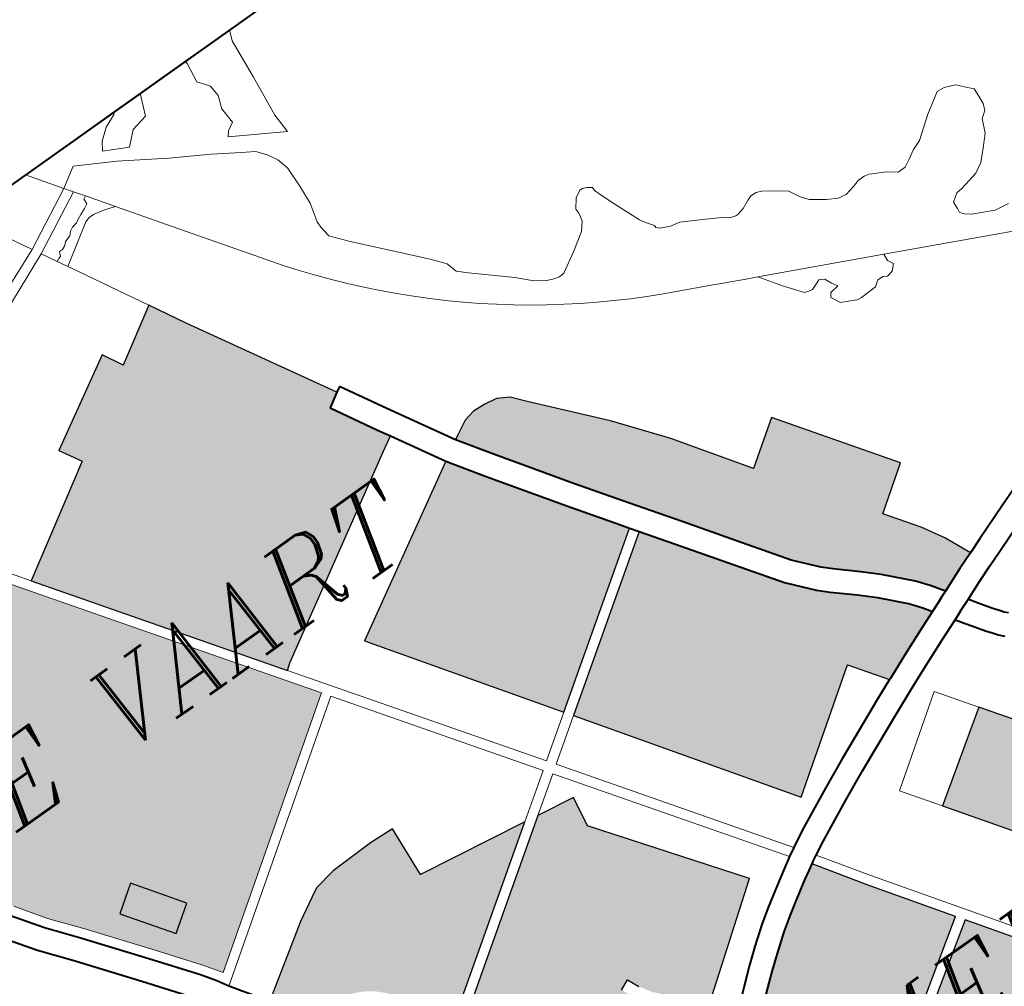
# Model space of a CAD drawing. Header units: metres. Extents: x 148316 to 148653, y 486436 to 486744.
# Tile 102 of 110: x 148544.3 to 148550.18, y 486728.67 to 486734.44. Entities that reach past the tile are written whole.
import ezdxf

# ---------------------------------------------------------------- set-up
doc = ezdxf.new("R2010")
doc.units = ezdxf.units.M
doc.header["$MEASUREMENT"] = 0
for name, color, linetype, lineweight in [('WVB-alg-onderhoek', 7, 'Continuous', 30), ('WVB-pen-brm-dik 018', 6, 'Continuous', 13), ('WVB-pen-dik 035', 1, 'Continuous', 40), ('WVB-raster-20%', 254, 'Continuous', 30), ('WVB-raster-60%', 253, 'Continuous', 30), ('WVB-tekst-dik 035', 1, 'Continuous', 40)]:
    doc.layers.add(name, color=color, linetype=linetype, lineweight=lineweight)
doc.styles.add('1 200   cursief   0.18', font='ITALICS.shx', dxfattribs={"height": 0.36})

# ---------------------------------------------------------------- blocks, each defined once
blk = doc.blocks.new('INZET')
at = {"layer": 'WVB-raster-20%'}
for points in [[(-0.07578, -0.021072), (-0.076806, -0.019615), (-0.076017, -0.019059), (-0.074991, -0.020516)], [(-0.053449, -0.033334), (-0.05493, -0.031233), (-0.052337, -0.029459), (-0.050836, -0.03158)]]:
    blk.add_hatch(color=256, dxfattribs=at).paths.add_polyline_path(points)
at = {"layer": 'WVB-raster-20%', "extrusion": (0, 0, -1)}
blk.add_hatch(color=256, dxfattribs=at).paths.add_polyline_path([(0.056681, -0.041698), (0.053069, -0.039082), (0.055255, -0.035973), (0.056354, -0.034395), (0.06008, -0.036898), (0.059504, -0.037708), (0.057663, -0.040309)])
at = {"layer": 'WVB-raster-60%', "ltscale": 0.5, "extrusion": (0, 0, -1)}
blk.add_hatch(color=256, dxfattribs=at).paths.add_polyline_path([(0.068513, -0.016595), (0.06833, -0.016453), (0.062382, -0.012925), (0.061949, -0.012669), (0.06217, -0.012286), (0.06293, -0.010942), (0.06249, -0.010681), (0.064964, -0.006385), (0.065563, -0.005305), (0.067223, -0.006321), (0.067558, -0.005708), (0.070268, -0.007284), (0.069881, -0.007948), (0.073196, -0.009976)])
at = {"layer": 'WVB-raster-60%'}
h = blk.add_hatch(color=256, dxfattribs=at)
h.paths.add_polyline_path([(-0.075314, -0.022836), (-0.075661, -0.022324), (-0.076645, -0.021031), (-0.077965, -0.019314), (-0.078642, -0.018479), (-0.079252, -0.017601), (-0.079973, -0.016549), (-0.080422, -0.016036), (-0.080987, -0.01547), (-0.081413, -0.015126), (-0.082113, -0.014644), (-0.082201, -0.014594), (-0.08212, -0.014437), (-0.08142, -0.013081), (-0.080796, -0.011872), (-0.080789, -0.011868), (-0.080504, -0.012317), (-0.076083, -0.009712), (-0.074322, -0.008905), (-0.068078, -0.017729)])
h.paths.add_polyline_path([(-0.07578, -0.021072), (-0.076806, -0.019615), (-0.076017, -0.019059), (-0.074991, -0.020516)], flags=16)
at = {"layer": 'WVB-raster-60%', "ltscale": 0.5}
for points in [[(-0.051139, -0.026059), (-0.051413, -0.025654), (-0.051695, -0.025295), (-0.05241, -0.024539), (-0.052869, -0.02411), (-0.053486, -0.023571), (-0.053756, -0.023317), (-0.054013, -0.023022), (-0.054353, -0.022628), (-0.055349, -0.021209), (-0.056337, -0.019808), (-0.057318, -0.018417), (-0.058299, -0.017028), (-0.059743, -0.014927), (-0.060434, -0.013895), (-0.060308, -0.013822), (-0.059861, -0.013581), (-0.059499, -0.013512), (-0.059104, -0.013529), (-0.058725, -0.013598), (-0.058364, -0.013804), (-0.05802, -0.0142), (-0.056334, -0.01611), (-0.055173, -0.017583), (-0.053676, -0.019747), (-0.052359, -0.018822), (-0.050008, -0.02216), (-0.051323, -0.023086), (-0.050621, -0.02408), (-0.050226, -0.024751), (-0.049869, -0.025558), (-0.050394, -0.02576)], [(-0.062512, -0.022397), (-0.066127, -0.017206), (-0.061039, -0.014247), (-0.060322, -0.01532), (-0.058873, -0.017428), (-0.05789, -0.01882), (-0.057727, -0.019052)], [(-0.058211, -0.028573), (-0.06234, -0.022643), (-0.057554, -0.019297), (-0.056909, -0.020211), (-0.055922, -0.021612), (-0.054906, -0.023059), (-0.054542, -0.023481), (-0.05426, -0.023804), (-0.053957, -0.02409), (-0.053338, -0.024629), (-0.052904, -0.025036), (-0.052226, -0.025752), (-0.051979, -0.026067), (-0.051804, -0.026326), (-0.052328, -0.026536), (-0.053334, -0.026946), (-0.053989, -0.027227), (-0.054027, -0.027244), (-0.054799, -0.026152)]]:
    blk.add_hatch(color=256, dxfattribs=at).paths.add_polyline_path(points)
at = {"layer": 'WVB-raster-60%'}
for points in [[(-0.070436, -0.027937), (-0.070489, -0.027862), (-0.070816, -0.027399), (-0.071125, -0.026981), (-0.071235, -0.026819), (-0.071484, -0.026452), (-0.071695, -0.026167), (-0.071833, -0.026019), (-0.071978, -0.025894), (-0.072155, -0.025767), (-0.07236, -0.02566), (-0.072468, -0.025611), (-0.072719, -0.025531), (-0.072857, -0.025493), (-0.073503, -0.025311), (-0.073651, -0.025275), (-0.073815, -0.02522), (-0.073934, -0.025157), (-0.073974, -0.025132), (-0.074054, -0.025069), (-0.074156, -0.024985), (-0.074239, -0.024906), (-0.074293, -0.024845), (-0.074541, -0.024502), (-0.074648, -0.024356), (-0.074668, -0.02433), (-0.072547, -0.022928), (-0.071836, -0.02253), (-0.071575, -0.022384), (-0.070875, -0.022267), (-0.069475, -0.022228), (-0.068697, -0.022267), (-0.068814, -0.023862), (-0.065366, -0.024392)], [(-0.067254, -0.034437), (-0.067362, -0.034284), (-0.067481, -0.034092), (-0.067582, -0.033908), (-0.067637, -0.033783), (-0.067667, -0.033693), (-0.067749, -0.033387), (-0.067842, -0.032998), (-0.067881, -0.032885), (-0.067974, -0.032685), (-0.068074, -0.032503), (-0.068197, -0.032333), (-0.068606, -0.031745), (-0.06879, -0.031461), (-0.068896, -0.031313), (-0.068923, -0.031273), (-0.069012, -0.031093), (-0.069069, -0.030966), (-0.069117, -0.030831), (-0.06915, -0.030701), (-0.06919, -0.030509), (-0.069211, -0.030337), (-0.069221, -0.030201), (-0.069232, -0.030005), (-0.069245, -0.02991), (-0.069286, -0.02975), (-0.069357, -0.029566), (-0.069417, -0.029422), (-0.069467, -0.029328), (-0.069577, -0.029154), (-0.06975, -0.028905), (-0.06982, -0.028805), (-0.070194, -0.02828), (-0.070263, -0.028182), (-0.064936, -0.024458), (-0.063759, -0.02464), (-0.063914, -0.025573), (-0.060881, -0.029656), (-0.064054, -0.032036), (-0.064534, -0.031495), (-0.06521, -0.030733), (-0.065444, -0.030375), (-0.065603, -0.030016), (-0.065923, -0.030158), (-0.065752, -0.030543), (-0.065489, -0.030946), (-0.064796, -0.031727), (-0.064335, -0.032247)]]:
    blk.add_hatch(color=256, dxfattribs=at).paths.add_polyline_path(points)
at = {"layer": 'WVB-raster-60%', "extrusion": (0, 0, -1)}
blk.add_hatch(color=256, dxfattribs=at).paths.add_polyline_path([(0.060253, -0.036654), (0.056525, -0.034149), (0.058125, -0.031851), (0.059105, -0.030384), (0.059296, -0.030496), (0.059557, -0.030649), (0.060092, -0.030981), (0.060541, -0.03127), (0.060963, -0.03156), (0.061498, -0.031963), (0.061939, -0.032308), (0.062479, -0.032765), (0.062998, -0.033229), (0.062203, -0.03414), (0.060985, -0.035624)])
at = {"layer": 'WVB-pen-brm-dik 018'}
for p, q in [((-0.066305, 0), (-0.066919, 0)), ((-0.063096, 0), (-0.066305, 0)), ((-0.063096, -0.000062), (-0.063096, 0)), ((-0.062097, 0), (-0.063096, 0)), ((-0.063096, 0), (-0.063096, -0.000062)), ((-0.062097, 0), (-0.062368, -0.00065)), ((-0.062368, -0.00065), (-0.062097, 0)), ((-0.060455, 0), (-0.062097, 0)), ((-0.060438, -0.00009), (-0.060455, 0)), ((-0.058829, 0), (-0.060455, 0)), ((-0.060455, 0), (-0.060438, -0.00009)), ((-0.058829, 0), (-0.058955, -0.000314)), ((-0.058955, -0.000314), (-0.058829, 0)), ((-0.050244, 0), (-0.058829, 0)), ((-0.066305, 0), (-0.065602, -0.000997)), ((-0.063851, -0.00051), (-0.063515, -0.00023)), ((-0.063515, -0.00023), (-0.063851, -0.00051)), ((-0.063515, -0.00023), (-0.063096, -0.000062)), ((-0.063096, -0.000062), (-0.063515, -0.00023)), ((-0.060522, -0.000706), (-0.060438, -0.00009)), ((-0.060438, -0.00009), (-0.060522, -0.000706)), ((-0.064019, -0.000762), (-0.063851, -0.00051)), ((-0.063851, -0.00051), (-0.064019, -0.000762)), ((-0.058955, -0.000314), (-0.059067, -0.001574)), ((-0.059067, -0.001574), (-0.058955, -0.000314)), ((-0.068057, -0.000805), (-0.067433, -0.001931)), ((-0.067433, -0.001931), (-0.068057, -0.000805)), ((-0.065602, -0.000997), (-0.064992, -0.000618)), ((-0.064992, -0.000618), (-0.065602, -0.000997)), ((-0.064992, -0.000618), (-0.063843, -0.001243)), ((-0.063843, -0.001243), (-0.064992, -0.000618)), ((-0.063292, -0.001126), (-0.064019, -0.000762)), ((-0.064019, -0.000762), (-0.063292, -0.001126)), ((-0.0629, -0.000762), (-0.063292, -0.001126)), ((-0.063292, -0.001126), (-0.0629, -0.000762)), ((-0.062368, -0.00065), (-0.0629, -0.000762)), ((-0.0629, -0.000762), (-0.062368, -0.00065)), ((-0.06027, -0.001042), (-0.060522, -0.000706)), ((-0.060522, -0.000706), (-0.06027, -0.001042)), ((-0.067433, -0.001931), (-0.065602, -0.000997)), ((-0.065602, -0.000997), (-0.067433, -0.001931)), ((-0.065428, -0.001245), (-0.065602, -0.000997)), ((-0.060242, -0.001406), (-0.06027, -0.001042)), ((-0.06027, -0.001042), (-0.060242, -0.001406)), ((-0.067287, -0.002195), (-0.065428, -0.001245)), ((-0.065428, -0.001245), (-0.067287, -0.002195)), ((-0.065211, -0.001552), (-0.065428, -0.001245)), ((-0.063843, -0.001243), (-0.062525, -0.002071)), ((-0.062525, -0.002071), (-0.063843, -0.001243)), ((-0.060382, -0.001798), (-0.060242, -0.001406)), ((-0.060242, -0.001406), (-0.060382, -0.001798)), ((-0.065311, -0.001774), (-0.065305, -0.001597)), ((-0.065305, -0.001597), (-0.065311, -0.001774)), ((-0.065305, -0.001597), (-0.065211, -0.001552)), ((-0.065211, -0.001552), (-0.065305, -0.001597)), ((-0.06466, -0.002335), (-0.065211, -0.001552)), ((-0.059067, -0.001574), (-0.059207, -0.002861)), ((-0.059207, -0.002861), (-0.059067, -0.001574)), ((-0.067433, -0.001931), (-0.073305, -0.004379)), ((-0.073305, -0.004379), (-0.067433, -0.001931)), ((-0.066061, -0.002085), (-0.06589, -0.002048)), ((-0.06589, -0.002048), (-0.066061, -0.002085)), ((-0.06589, -0.002048), (-0.065787, -0.001987)), ((-0.065787, -0.001987), (-0.06589, -0.002048)), ((-0.065787, -0.001987), (-0.06564, -0.001926)), ((-0.06564, -0.001926), (-0.065787, -0.001987)), ((-0.06564, -0.001926), (-0.065451, -0.001841)), ((-0.065451, -0.001841), (-0.06564, -0.001926)), ((-0.065451, -0.001841), (-0.065311, -0.001774)), ((-0.065311, -0.001774), (-0.065451, -0.001841)), ((-0.060354, -0.002301), (-0.060382, -0.001798)), ((-0.060382, -0.001798), (-0.060354, -0.002301)), ((-0.067287, -0.002195), (-0.071926, -0.004184)), ((-0.071926, -0.004184), (-0.067287, -0.002195)), ((-0.067031, -0.002658), (-0.067287, -0.002195)), ((-0.067287, -0.002195), (-0.067031, -0.002658)), ((-0.065652, -0.002189), (-0.066861, -0.002964)), ((-0.066861, -0.002964), (-0.065652, -0.002189)), ((-0.066568, -0.002396), (-0.066482, -0.002311)), ((-0.066482, -0.002311), (-0.066568, -0.002396)), ((-0.066482, -0.002311), (-0.066281, -0.00225)), ((-0.066281, -0.00225), (-0.066482, -0.002311)), ((-0.066281, -0.00225), (-0.066183, -0.002146)), ((-0.066183, -0.002146), (-0.066281, -0.00225)), ((-0.066183, -0.002146), (-0.066061, -0.002085)), ((-0.066061, -0.002085), (-0.066183, -0.002146)), ((-0.065488, -0.00214), (-0.065652, -0.002189)), ((-0.065652, -0.002189), (-0.065488, -0.00214)), ((-0.065335, -0.002146), (-0.065488, -0.00214)), ((-0.065488, -0.00214), (-0.065335, -0.002146)), ((-0.064981, -0.002219), (-0.065335, -0.002146)), ((-0.065335, -0.002146), (-0.064981, -0.002219)), ((-0.06466, -0.002335), (-0.064981, -0.002219)), ((-0.064981, -0.002219), (-0.06466, -0.002335)), ((-0.063506, -0.003974), (-0.06466, -0.002335)), ((-0.062525, -0.002071), (-0.061427, -0.002713)), ((-0.061427, -0.002713), (-0.062525, -0.002071)), ((-0.060606, -0.002441), (-0.060354, -0.002301)), ((-0.060354, -0.002301), (-0.060606, -0.002441)), ((-0.067031, -0.002658), (-0.06694, -0.002616)), ((-0.06694, -0.002616), (-0.067031, -0.002658)), ((-0.06694, -0.002616), (-0.066867, -0.002592)), ((-0.066867, -0.002592), (-0.06694, -0.002616)), ((-0.066867, -0.002592), (-0.066806, -0.002457)), ((-0.066806, -0.002457), (-0.066867, -0.002592)), ((-0.066806, -0.002457), (-0.066696, -0.002451)), ((-0.066696, -0.002451), (-0.066806, -0.002457)), ((-0.066696, -0.002451), (-0.066568, -0.002396)), ((-0.066568, -0.002396), (-0.066696, -0.002451)), ((-0.060718, -0.002581), (-0.060606, -0.002441)), ((-0.060606, -0.002441), (-0.060718, -0.002581)), ((-0.059179, -0.003477), (-0.060718, -0.002581)), ((-0.060718, -0.002581), (-0.059179, -0.003477)), ((-0.066861, -0.002964), (-0.067031, -0.002658)), ((-0.067031, -0.002658), (-0.066861, -0.002964)), ((-0.061427, -0.002713), (-0.060667, -0.003187)), ((-0.060667, -0.003187), (-0.061427, -0.002713)), ((-0.059207, -0.002861), (-0.059179, -0.003477)), ((-0.059179, -0.003477), (-0.059207, -0.002861)), ((-0.066801, -0.003072), (-0.066861, -0.002964)), ((-0.066861, -0.002964), (-0.066801, -0.003072)), ((-0.065563, -0.005305), (-0.066801, -0.003072)), ((-0.066801, -0.003072), (-0.065563, -0.005305)), ((-0.060667, -0.003187), (-0.060296, -0.003423)), ((-0.060296, -0.003423), (-0.060667, -0.003187)), ((-0.060296, -0.003423), (-0.060059, -0.003727)), ((-0.060059, -0.003727), (-0.060296, -0.003423)), ((-0.060059, -0.003727), (-0.059907, -0.003998)), ((-0.059907, -0.003998), (-0.060059, -0.003727)), ((-0.063405, -0.004116), (-0.063506, -0.003974)), ((-0.059907, -0.003998), (-0.059806, -0.004369)), ((-0.059806, -0.004369), (-0.059907, -0.003998)), ((-0.061896, -0.006258), (-0.063405, -0.004116)), ((-0.059806, -0.004369), (-0.059823, -0.005028)), ((-0.059823, -0.005028), (-0.059806, -0.004369)), ((-0.059823, -0.005028), (-0.059873, -0.00562)), ((-0.059873, -0.00562), (-0.059823, -0.005028)), ((-0.065563, -0.005305), (-0.067223, -0.006321)), ((-0.064964, -0.006385), (-0.065563, -0.005305)), ((-0.065563, -0.005305), (-0.064964, -0.006385)), ((-0.067558, -0.005708), (-0.070268, -0.007284)), ((-0.067223, -0.006321), (-0.067558, -0.005708)), ((-0.059873, -0.00562), (-0.060025, -0.006194)), ((-0.060025, -0.006194), (-0.059873, -0.00562)), ((-0.06249, -0.010681), (-0.064964, -0.006385)), ((-0.064964, -0.006385), (-0.06249, -0.010681)), ((-0.061604, -0.006664), (-0.061896, -0.006258)), ((-0.060025, -0.006194), (-0.060025, -0.00638)), ((-0.060025, -0.00638), (-0.060025, -0.006194)), ((-0.060025, -0.00638), (-0.060008, -0.006532)), ((-0.060008, -0.006532), (-0.060025, -0.00638)), ((-0.061303, -0.007063), (-0.061604, -0.006664)), ((-0.060008, -0.006532), (-0.059975, -0.006735)), ((-0.059975, -0.006735), (-0.060008, -0.006532)), ((-0.059975, -0.006735), (-0.059586, -0.007208)), ((-0.059586, -0.007208), (-0.059975, -0.006735)), ((-0.070268, -0.007284), (-0.069881, -0.007948)), ((-0.06103, -0.00741), (-0.061303, -0.007063)), ((-0.059586, -0.007208), (-0.05792, -0.009059)), ((-0.05792, -0.009059), (-0.059586, -0.007208)), ((-0.060677, -0.007843), (-0.06103, -0.00741)), ((-0.060351, -0.008222), (-0.060677, -0.007843)), ((-0.069881, -0.007948), (-0.073196, -0.009976)), ((-0.060018, -0.008595), (-0.060351, -0.008222)), ((-0.074221, -0.008529), (-0.073196, -0.009976)), ((-0.073196, -0.009976), (-0.074221, -0.008529)), ((-0.059677, -0.00896), (-0.060018, -0.008595)), ((-0.074322, -0.008905), (-0.068078, -0.017729)), ((-0.059328, -0.009319), (-0.059677, -0.00896)), ((-0.05792, -0.009059), (-0.057582, -0.009465)), ((-0.057582, -0.009465), (-0.05792, -0.009059)), ((-0.058972, -0.009669), (-0.059328, -0.009319)), ((-0.058608, -0.010013), (-0.058972, -0.009669)), ((-0.057582, -0.009465), (-0.057497, -0.009803)), ((-0.057497, -0.009803), (-0.057582, -0.009465)), ((-0.073196, -0.009976), (-0.068513, -0.016595)), ((-0.068513, -0.016595), (-0.073196, -0.009976)), ((-0.057497, -0.009803), (-0.057227, -0.010056)), ((-0.057227, -0.010056), (-0.057497, -0.009803)), ((-0.053308, -0.01009), (-0.053089, -0.009972)), ((-0.053089, -0.009972), (-0.053308, -0.01009)), ((-0.053089, -0.009972), (-0.052987, -0.009972)), ((-0.052987, -0.009972), (-0.053089, -0.009972)), ((-0.052987, -0.009972), (-0.052869, -0.010023)), ((-0.052869, -0.010023), (-0.052987, -0.009972)), ((-0.058193, -0.010387), (-0.058608, -0.010013)), ((-0.057227, -0.010056), (-0.05618, -0.010969)), ((-0.05618, -0.010969), (-0.057227, -0.010056)), ((-0.053511, -0.010361), (-0.053308, -0.01009)), ((-0.053308, -0.01009), (-0.053511, -0.010361)), ((-0.052869, -0.010023), (-0.052734, -0.010124)), ((-0.052734, -0.010124), (-0.052869, -0.010023)), ((-0.052734, -0.010124), (-0.052734, -0.010225)), ((-0.052734, -0.010225), (-0.052734, -0.010124)), ((-0.052734, -0.010225), (-0.052666, -0.010428)), ((-0.052666, -0.010428), (-0.052734, -0.010225)), ((-0.05786, -0.010676), (-0.058193, -0.010387)), ((-0.053528, -0.010631), (-0.053511, -0.010513)), ((-0.053511, -0.010513), (-0.053528, -0.010631)), ((-0.053511, -0.010513), (-0.053511, -0.010361)), ((-0.053511, -0.010361), (-0.053511, -0.010513)), ((-0.052666, -0.010428), (-0.05248, -0.010918)), ((-0.05248, -0.010918), (-0.052666, -0.010428)), ((-0.06293, -0.010942), (-0.06249, -0.010681)), ((-0.06249, -0.010681), (-0.062328, -0.010585)), ((-0.062328, -0.010585), (-0.061562, -0.011938)), ((-0.057475, -0.010995), (-0.05786, -0.010676)), ((-0.053764, -0.011003), (-0.053562, -0.010766)), ((-0.053562, -0.010766), (-0.053764, -0.011003)), ((-0.053562, -0.010766), (-0.053528, -0.010631)), ((-0.053528, -0.010631), (-0.053562, -0.010766)), ((-0.06217, -0.012286), (-0.06293, -0.010942)), ((-0.057084, -0.011306), (-0.057475, -0.010995)), ((-0.05618, -0.010969), (-0.055774, -0.011374)), ((-0.055774, -0.011374), (-0.05618, -0.010969)), ((-0.054305, -0.011357), (-0.053764, -0.011003)), ((-0.053764, -0.011003), (-0.054305, -0.011357)), ((-0.05248, -0.010918), (-0.052149, -0.011721)), ((-0.052149, -0.011721), (-0.05248, -0.010918)), ((-0.056686, -0.011609), (-0.057084, -0.011306)), ((-0.055774, -0.011374), (-0.055453, -0.011594)), ((-0.055453, -0.011594), (-0.055774, -0.011374)), ((-0.054913, -0.011712), (-0.054305, -0.011357)), ((-0.054305, -0.011357), (-0.054913, -0.011712)), ((-0.056282, -0.011904), (-0.056686, -0.011609)), ((-0.055453, -0.011594), (-0.055251, -0.011678)), ((-0.055251, -0.011678), (-0.055453, -0.011594)), ((-0.055251, -0.011678), (-0.055082, -0.011729)), ((-0.055082, -0.011729), (-0.055251, -0.011678)), ((-0.055082, -0.011729), (-0.054913, -0.011712)), ((-0.054913, -0.011712), (-0.055082, -0.011729)), ((-0.052149, -0.011721), (-0.052048, -0.01189)), ((-0.052048, -0.01189), (-0.052149, -0.011721)), ((-0.061562, -0.011938), (-0.060434, -0.013895)), ((-0.055872, -0.01219), (-0.056282, -0.011904)), ((-0.052048, -0.01189), (-0.051879, -0.012126)), ((-0.051879, -0.012126), (-0.052048, -0.01189)), ((-0.061949, -0.012669), (-0.06217, -0.012286)), ((-0.05545, -0.012471), (-0.055872, -0.01219)), ((-0.051879, -0.012126), (-0.051879, -0.012194)), ((-0.051879, -0.012194), (-0.051879, -0.012126)), ((-0.051879, -0.012194), (-0.051794, -0.012279)), ((-0.051794, -0.012279), (-0.051879, -0.012194)), ((-0.051794, -0.012279), (-0.051507, -0.012414)), ((-0.051507, -0.012414), (-0.051794, -0.012279)), ((-0.055034, -0.012735), (-0.05545, -0.012471)), ((-0.051507, -0.012414), (-0.051203, -0.012481)), ((-0.051203, -0.012481), (-0.051507, -0.012414)), ((-0.051203, -0.012481), (-0.050612, -0.012802)), ((-0.050612, -0.012802), (-0.051203, -0.012481)), ((-0.06833, -0.016453), (-0.062382, -0.012925)), ((-0.062382, -0.012925), (-0.06833, -0.016453)), ((-0.062382, -0.012925), (-0.061949, -0.012669)), ((-0.061949, -0.012669), (-0.062382, -0.012925)), ((-0.061039, -0.014247), (-0.061949, -0.012669)), ((-0.054606, -0.012995), (-0.055034, -0.012735)), ((-0.050612, -0.012802), (-0.05019, -0.013039)), ((-0.05019, -0.013039), (-0.050612, -0.012802)), ((-0.054173, -0.013245), (-0.054606, -0.012995)), ((-0.05019, -0.013039), (-0.050038, -0.01314)), ((-0.050038, -0.01314), (-0.05019, -0.013039)), ((-0.050038, -0.01314), (-0.049919, -0.013242)), ((-0.049919, -0.013242), (-0.050038, -0.01314)), ((-0.049429, -0.013242), (-0.049159, -0.013123)), ((-0.049159, -0.013123), (-0.049429, -0.013242)), ((-0.049159, -0.013123), (-0.049024, -0.013073)), ((-0.049024, -0.013073), (-0.049159, -0.013123)), ((-0.049024, -0.013073), (-0.048838, -0.013073)), ((-0.048838, -0.013073), (-0.049024, -0.013073)), ((-0.048838, -0.013073), (-0.048686, -0.01314)), ((-0.048686, -0.01314), (-0.048838, -0.013073)), ((-0.048686, -0.01314), (-0.048027, -0.013597)), ((-0.048027, -0.013597), (-0.048686, -0.01314)), ((-0.059499, -0.013512), (-0.059861, -0.013581)), ((-0.059861, -0.013581), (-0.059499, -0.013512)), ((-0.059104, -0.013529), (-0.059499, -0.013512)), ((-0.059499, -0.013512), (-0.059104, -0.013529)), ((-0.053735, -0.013486), (-0.054173, -0.013245)), ((-0.053292, -0.013718), (-0.053735, -0.013486)), ((-0.049919, -0.013242), (-0.049733, -0.013292)), ((-0.049733, -0.013292), (-0.049919, -0.013242)), ((-0.049733, -0.013292), (-0.049666, -0.013292)), ((-0.049666, -0.013292), (-0.049733, -0.013292)), ((-0.049666, -0.013292), (-0.049429, -0.013242)), ((-0.049429, -0.013242), (-0.049666, -0.013292)), ((-0.059861, -0.013581), (-0.060308, -0.013822)), ((-0.060308, -0.013822), (-0.059861, -0.013581)), ((-0.058725, -0.013598), (-0.059104, -0.013529)), ((-0.059104, -0.013529), (-0.058725, -0.013598)), ((-0.058364, -0.013804), (-0.058725, -0.013598)), ((-0.058725, -0.013598), (-0.058364, -0.013804)), ((-0.05802, -0.0142), (-0.058364, -0.013804)), ((-0.058364, -0.013804), (-0.05802, -0.0142)), ((-0.052845, -0.01394), (-0.053292, -0.013718)), ((-0.048027, -0.013597), (-0.047851, -0.013928)), ((-0.047851, -0.013928), (-0.048027, -0.013597)), ((-0.042885, -0.013877), (-0.042682, -0.013759)), ((-0.042682, -0.013759), (-0.042885, -0.013877)), ((-0.042682, -0.013759), (-0.042446, -0.013775)), ((-0.042446, -0.013775), (-0.042682, -0.013759)), ((-0.042446, -0.013775), (-0.042125, -0.013911)), ((-0.042125, -0.013911), (-0.042446, -0.013775)), ((-0.060308, -0.013822), (-0.060434, -0.013895)), ((-0.060434, -0.013895), (-0.060308, -0.013822)), ((-0.060434, -0.013895), (-0.059743, -0.014927)), ((-0.052642, -0.014037), (-0.052845, -0.01394)), ((-0.051494, -0.014578), (-0.052642, -0.014037)), ((-0.047851, -0.013928), (-0.047666, -0.014164)), ((-0.047666, -0.014164), (-0.047851, -0.013928)), ((-0.043307, -0.014147), (-0.042885, -0.013877)), ((-0.042885, -0.013877), (-0.043307, -0.014147)), ((-0.042125, -0.013911), (-0.041939, -0.014113)), ((-0.041939, -0.014113), (-0.042125, -0.013911)), ((-0.061039, -0.014247), (-0.066127, -0.017206)), ((-0.066127, -0.017206), (-0.061039, -0.014247)), ((-0.060322, -0.01532), (-0.061039, -0.014247)), ((-0.056334, -0.01611), (-0.05802, -0.0142)), ((-0.05802, -0.0142), (-0.056334, -0.01611)), ((-0.047666, -0.014164), (-0.047243, -0.014468)), ((-0.047243, -0.014468), (-0.047666, -0.014164)), ((-0.043966, -0.014637), (-0.043307, -0.014147)), ((-0.043307, -0.014147), (-0.043966, -0.014637)), ((-0.041939, -0.014113), (-0.041736, -0.014333)), ((-0.041736, -0.014333), (-0.041939, -0.014113)), ((-0.041736, -0.014333), (-0.041753, -0.014587)), ((-0.041753, -0.014587), (-0.041736, -0.014333)), ((-0.051246, -0.014696), (-0.051494, -0.014578)), ((-0.051063, -0.014782), (-0.051246, -0.014696)), ((-0.047243, -0.014468), (-0.046939, -0.014637)), ((-0.046939, -0.014637), (-0.047243, -0.014468)), ((-0.046939, -0.014637), (-0.046686, -0.014688)), ((-0.046686, -0.014688), (-0.046939, -0.014637)), ((-0.046686, -0.014688), (-0.046365, -0.01462)), ((-0.046365, -0.01462), (-0.046686, -0.014688)), ((-0.046365, -0.01462), (-0.046145, -0.014553)), ((-0.046145, -0.014553), (-0.046365, -0.01462)), ((-0.046145, -0.014553), (-0.045926, -0.014553)), ((-0.045926, -0.014553), (-0.046145, -0.014553)), ((-0.045926, -0.014553), (-0.045774, -0.014587)), ((-0.045774, -0.014587), (-0.045926, -0.014553)), ((-0.045774, -0.014587), (-0.045301, -0.01484)), ((-0.045301, -0.01484), (-0.045774, -0.014587)), ((-0.04427, -0.014755), (-0.043966, -0.014637)), ((-0.043966, -0.014637), (-0.04427, -0.014755)), ((-0.041753, -0.014587), (-0.04177, -0.01484)), ((-0.04177, -0.01484), (-0.041753, -0.014587)), ((-0.059743, -0.014927), (-0.058299, -0.017028)), ((-0.050637, -0.014983), (-0.051063, -0.014782)), ((-0.050256, -0.015163), (-0.050637, -0.014983)), ((-0.045301, -0.01484), (-0.04503, -0.015043)), ((-0.04503, -0.015043), (-0.045301, -0.01484)), ((-0.044777, -0.015043), (-0.044557, -0.014924)), ((-0.044557, -0.014924), (-0.044777, -0.015043)), ((-0.044557, -0.014924), (-0.04427, -0.014755)), ((-0.04427, -0.014755), (-0.044557, -0.014924)), ((-0.04177, -0.01484), (-0.041855, -0.015043)), ((-0.041855, -0.015043), (-0.04177, -0.01484)), ((-0.049793, -0.015837), (-0.050256, -0.015163)), ((-0.046798, -0.016794), (-0.050256, -0.015163)), ((-0.050256, -0.015163), (-0.049793, -0.015837)), ((-0.04503, -0.015043), (-0.044777, -0.015043)), ((-0.044777, -0.015043), (-0.04503, -0.015043)), ((-0.042057, -0.015195), (-0.042243, -0.0156)), ((-0.042243, -0.0156), (-0.042057, -0.015195)), ((-0.041855, -0.015043), (-0.042057, -0.015195)), ((-0.042057, -0.015195), (-0.041855, -0.015043)), ((-0.058873, -0.017428), (-0.060322, -0.01532)), ((-0.049395, -0.016353), (-0.049793, -0.015837)), ((-0.049793, -0.015837), (-0.049395, -0.016353)), ((-0.042243, -0.0156), (-0.042547, -0.015921)), ((-0.042547, -0.015921), (-0.042243, -0.0156)), ((-0.055173, -0.017583), (-0.056334, -0.01611)), ((-0.056334, -0.01611), (-0.055173, -0.017583)), ((-0.042547, -0.015921), (-0.042851, -0.016242)), ((-0.042851, -0.016242), (-0.042547, -0.015921)), ((-0.068513, -0.016595), (-0.06833, -0.016453)), ((-0.06833, -0.016453), (-0.068513, -0.016595)), ((-0.049266, -0.016396), (-0.049395, -0.016353)), ((-0.049395, -0.016353), (-0.049266, -0.016396)), ((-0.049148, -0.016417), (-0.049266, -0.016396)), ((-0.049266, -0.016396), (-0.049148, -0.016417)), ((-0.048911, -0.016321), (-0.049148, -0.016417)), ((-0.049148, -0.016417), (-0.048911, -0.016321)), ((-0.048825, -0.016288), (-0.048911, -0.016321)), ((-0.048911, -0.016321), (-0.048825, -0.016288)), ((-0.048664, -0.016374), (-0.048825, -0.016288)), ((-0.048825, -0.016288), (-0.048664, -0.016374)), ((-0.048578, -0.01659), (-0.048664, -0.016374)), ((-0.048664, -0.016374), (-0.048578, -0.01659)), ((-0.043155, -0.016411), (-0.043459, -0.016479)), ((-0.043459, -0.016479), (-0.043155, -0.016411)), ((-0.042851, -0.016242), (-0.043155, -0.016411)), ((-0.043155, -0.016411), (-0.042851, -0.016242)), ((-0.068513, -0.016595), (-0.06378, -0.023284)), ((-0.06378, -0.023284), (-0.068513, -0.016595)), ((-0.048471, -0.016762), (-0.048578, -0.01659)), ((-0.048578, -0.01659), (-0.048471, -0.016762)), ((-0.044203, -0.016732), (-0.04422, -0.016952)), ((-0.04422, -0.016952), (-0.044203, -0.016732)), ((-0.043966, -0.016563), (-0.044203, -0.016732)), ((-0.044203, -0.016732), (-0.043966, -0.016563)), ((-0.043763, -0.016547), (-0.043966, -0.016563)), ((-0.043966, -0.016563), (-0.043763, -0.016547)), ((-0.043459, -0.016479), (-0.043763, -0.016547)), ((-0.043763, -0.016547), (-0.043459, -0.016479)), ((-0.058299, -0.017028), (-0.057318, -0.018417)), ((-0.048836, -0.016923), (-0.04875, -0.016805)), ((-0.04875, -0.016805), (-0.048836, -0.016923)), ((-0.048686, -0.017213), (-0.048836, -0.016923)), ((-0.048836, -0.016923), (-0.048686, -0.017213)), ((-0.04875, -0.016805), (-0.048471, -0.016762)), ((-0.048471, -0.016762), (-0.04875, -0.016805)), ((-0.046798, -0.016794), (-0.046825, -0.017009)), ((-0.046825, -0.017009), (-0.046798, -0.016794)), ((-0.046825, -0.017009), (-0.046728, -0.017181)), ((-0.046728, -0.017181), (-0.046825, -0.017009)), ((-0.039355, -0.020307), (-0.046798, -0.016794)), ((-0.04422, -0.016952), (-0.044236, -0.017087)), ((-0.044236, -0.017087), (-0.04422, -0.016952)), ((-0.066127, -0.017206), (-0.062512, -0.022397)), ((-0.062512, -0.022397), (-0.066127, -0.017206)), ((-0.048481, -0.01731), (-0.048686, -0.017213)), ((-0.048686, -0.017213), (-0.048481, -0.01731)), ((-0.048234, -0.017439), (-0.048481, -0.01731)), ((-0.048481, -0.01731), (-0.048234, -0.017439)), ((-0.047384, -0.01731), (-0.047567, -0.017439)), ((-0.047567, -0.017439), (-0.047384, -0.01731)), ((-0.047202, -0.017321), (-0.047384, -0.01731)), ((-0.047384, -0.01731), (-0.047202, -0.017321)), ((-0.047094, -0.017386), (-0.047202, -0.017321)), ((-0.047202, -0.017321), (-0.047094, -0.017386)), ((-0.04689, -0.017343), (-0.047094, -0.017386)), ((-0.047094, -0.017386), (-0.04689, -0.017343)), ((-0.046728, -0.017181), (-0.04689, -0.017343)), ((-0.04689, -0.017343), (-0.046728, -0.017181)), ((-0.044236, -0.017087), (-0.044135, -0.017206)), ((-0.044135, -0.017206), (-0.044236, -0.017087)), ((-0.044135, -0.017206), (-0.043966, -0.017341)), ((-0.043966, -0.017341), (-0.044135, -0.017206)), ((-0.043966, -0.017341), (-0.043324, -0.017645)), ((-0.043324, -0.017645), (-0.043966, -0.017341)), ((-0.078642, -0.018479), (-0.079252, -0.017601)), ((-0.05789, -0.01882), (-0.058873, -0.017428)), ((-0.053676, -0.019747), (-0.055173, -0.017583)), ((-0.055173, -0.017583), (-0.053676, -0.019747)), ((-0.048094, -0.017461), (-0.048234, -0.017439)), ((-0.048234, -0.017439), (-0.048094, -0.017461)), ((-0.047782, -0.01745), (-0.048094, -0.017461)), ((-0.048094, -0.017461), (-0.047782, -0.01745)), ((-0.047567, -0.017439), (-0.047782, -0.01745)), ((-0.047782, -0.01745), (-0.047567, -0.017439)), ((-0.079499, -0.017772), (-0.078882, -0.018659)), ((-0.068078, -0.017729), (-0.075314, -0.022836)), ((-0.043324, -0.017645), (-0.042885, -0.017712)), ((-0.042885, -0.017712), (-0.043324, -0.017645)), ((-0.079442, -0.01908), (-0.080075, -0.018169)), ((-0.067905, -0.017974), (-0.072667, -0.021335)), ((-0.072667, -0.021335), (-0.067905, -0.017974)), ((-0.064026, -0.023456), (-0.067905, -0.017974)), ((-0.067905, -0.017974), (-0.064026, -0.023456)), ((-0.077965, -0.019314), (-0.078642, -0.018479)), ((-0.057318, -0.018417), (-0.056337, -0.019808)), ((-0.078882, -0.018659), (-0.078201, -0.0195)), ((-0.07875, -0.019934), (-0.079442, -0.01908)), ((-0.062512, -0.022397), (-0.057727, -0.019052)), ((-0.057727, -0.019052), (-0.062512, -0.022397)), ((-0.057727, -0.019052), (-0.05789, -0.01882)), ((-0.057554, -0.019297), (-0.057727, -0.019052)), ((-0.052359, -0.018822), (-0.053676, -0.019747)), ((-0.053676, -0.019747), (-0.052359, -0.018822)), ((-0.050008, -0.02216), (-0.052359, -0.018822)), ((-0.052359, -0.018822), (-0.050008, -0.02216)), ((-0.076645, -0.021031), (-0.077965, -0.019314)), ((-0.057554, -0.019297), (-0.06234, -0.022643)), ((-0.06234, -0.022643), (-0.057554, -0.019297)), ((-0.056909, -0.020211), (-0.057554, -0.019297)), ((-0.078201, -0.0195), (-0.076883, -0.021214)), ((-0.077439, -0.021639), (-0.07875, -0.019934)), ((-0.056337, -0.019808), (-0.055349, -0.021209)), ((-0.055922, -0.021612), (-0.056909, -0.020211)), ((-0.075661, -0.022324), (-0.076645, -0.021031)), ((-0.076883, -0.021214), (-0.075905, -0.022499)), ((-0.072667, -0.021335), (-0.075405, -0.023267)), ((-0.075405, -0.023267), (-0.072667, -0.021335)), ((-0.055349, -0.021209), (-0.054353, -0.022628)), ((-0.076473, -0.022909), (-0.077439, -0.021639)), ((-0.054906, -0.023059), (-0.055922, -0.021612)), ((-0.075314, -0.022836), (-0.075661, -0.022324)), ((-0.071575, -0.022384), (-0.070875, -0.022267)), ((-0.070875, -0.022267), (-0.069475, -0.022228)), ((-0.069475, -0.022228), (-0.068697, -0.022267)), ((-0.068697, -0.022267), (-0.068814, -0.023862)), ((-0.051323, -0.023086), (-0.050008, -0.02216)), ((-0.050008, -0.02216), (-0.051323, -0.023086)), ((-0.075905, -0.022499), (-0.075612, -0.02293)), ((-0.072547, -0.022928), (-0.071836, -0.02253)), ((-0.071836, -0.02253), (-0.071575, -0.022384)), ((-0.06378, -0.023284), (-0.062512, -0.022397)), ((-0.062512, -0.022397), (-0.06378, -0.023284)), ((-0.054353, -0.022628), (-0.054013, -0.023022)), ((-0.06234, -0.022643), (-0.063607, -0.023529)), ((-0.063607, -0.023529), (-0.06234, -0.022643)), ((-0.06234, -0.022643), (-0.058211, -0.028573)), ((-0.058211, -0.028573), (-0.06234, -0.022643)), ((-0.075612, -0.02293), (-0.075405, -0.023267)), ((-0.074668, -0.02433), (-0.072547, -0.022928)), ((-0.054542, -0.023481), (-0.054906, -0.023059)), ((-0.054013, -0.023022), (-0.053756, -0.023317)), ((-0.050621, -0.02408), (-0.051323, -0.023086)), ((-0.051323, -0.023086), (-0.050621, -0.02408)), ((-0.075405, -0.023267), (-0.075324, -0.023387)), ((-0.065366, -0.024392), (-0.064026, -0.023456)), ((-0.064026, -0.023456), (-0.065366, -0.024392)), ((-0.05426, -0.023804), (-0.054542, -0.023481)), ((-0.053756, -0.023317), (-0.053486, -0.023571)), ((-0.063853, -0.023701), (-0.064936, -0.024458)), ((-0.064936, -0.024458), (-0.063853, -0.023701)), ((-0.059524, -0.029818), (-0.063853, -0.023701)), ((-0.063853, -0.023701), (-0.059524, -0.029818)), ((-0.063607, -0.023529), (-0.059264, -0.029666)), ((-0.059264, -0.029666), (-0.063607, -0.023529)), ((-0.053957, -0.02409), (-0.05426, -0.023804)), ((-0.053486, -0.023571), (-0.052869, -0.02411)), ((-0.068814, -0.023862), (-0.065366, -0.024392)), ((-0.053338, -0.024629), (-0.053957, -0.02409)), ((-0.050226, -0.024751), (-0.050621, -0.02408)), ((-0.050621, -0.02408), (-0.050226, -0.024751)), ((-0.065366, -0.024392), (-0.070436, -0.027937)), ((-0.052869, -0.02411), (-0.05241, -0.024539)), ((-0.070263, -0.028182), (-0.064936, -0.024458)), ((-0.064936, -0.024458), (-0.063759, -0.02464)), ((-0.063759, -0.02464), (-0.063914, -0.025573)), ((-0.052904, -0.025036), (-0.053338, -0.024629)), ((-0.05241, -0.024539), (-0.051695, -0.025295)), ((-0.048265, -0.024952), (-0.047203, -0.024573)), ((-0.049869, -0.025558), (-0.050226, -0.024751)), ((-0.050226, -0.024751), (-0.049869, -0.025558)), ((-0.049406, -0.02538), (-0.048265, -0.024952)), ((-0.052226, -0.025752), (-0.052904, -0.025036)), ((-0.063914, -0.025573), (-0.060881, -0.029656)), ((-0.051695, -0.025295), (-0.051413, -0.025654)), ((-0.050394, -0.02576), (-0.049869, -0.025558)), ((-0.049869, -0.025558), (-0.049406, -0.02538)), ((-0.051979, -0.026067), (-0.052226, -0.025752)), ((-0.051413, -0.025654), (-0.051139, -0.026059)), ((-0.051139, -0.026059), (-0.050394, -0.02576)), ((-0.048025, -0.025609), (-0.049158, -0.026035)), ((-0.058211, -0.028573), (-0.054799, -0.026152)), ((-0.054799, -0.026152), (-0.058211, -0.028573)), ((-0.054799, -0.026152), (-0.054027, -0.027244)), ((-0.054027, -0.027244), (-0.054799, -0.026152)), ((-0.051804, -0.026326), (-0.051979, -0.026067)), ((-0.049158, -0.026035), (-0.049617, -0.026211)), ((-0.052328, -0.026536), (-0.051804, -0.026326)), ((-0.050138, -0.026411), (-0.050733, -0.02665)), ((-0.049617, -0.026211), (-0.050138, -0.026411)), ((-0.053334, -0.026946), (-0.052328, -0.026536)), ((-0.050733, -0.02665), (-0.050707, -0.026687)), ((-0.050707, -0.026687), (-0.050455, -0.027057)), ((-0.053989, -0.027227), (-0.053334, -0.026946)), ((-0.0514, -0.026918), (-0.052065, -0.027185)), ((-0.051383, -0.026943), (-0.0514, -0.026918)), ((-0.051324, -0.027026), (-0.051383, -0.026943)), ((-0.051282, -0.027085), (-0.051324, -0.027026)), ((-0.054661, -0.027515), (-0.054027, -0.027244)), ((-0.054027, -0.027244), (-0.053989, -0.027227)), ((-0.052065, -0.027185), (-0.053064, -0.027592)), ((-0.051031, -0.027455), (-0.051282, -0.027085)), ((-0.050455, -0.027057), (-0.050282, -0.027303)), ((-0.050282, -0.027303), (-0.0501, -0.027545)), ((-0.055931, -0.028075), (-0.054661, -0.027515)), ((-0.053064, -0.027592), (-0.053713, -0.027871)), ((-0.050848, -0.027715), (-0.051031, -0.027455)), ((-0.0501, -0.027545), (-0.050077, -0.027576)), ((-0.050077, -0.027576), (-0.04998, -0.027677)), ((-0.053713, -0.027871), (-0.054381, -0.028157)), ((-0.05066, -0.027965), (-0.050848, -0.027715)), ((-0.056556, -0.028352), (-0.055931, -0.028075)), ((-0.054381, -0.028157), (-0.055648, -0.028716)), ((-0.050611, -0.028031), (-0.05066, -0.027965)), ((-0.050473, -0.028174), (-0.050611, -0.028031)), ((-0.057466, -0.028776), (-0.056556, -0.028352)), ((-0.053154, -0.028306), (-0.055716, -0.030117)), ((-0.055716, -0.030117), (-0.053154, -0.028306)), ((-0.052337, -0.029459), (-0.053154, -0.028306)), ((-0.053154, -0.028306), (-0.052337, -0.029459)), ((-0.058748, -0.029396), (-0.057466, -0.028776)), ((-0.055648, -0.028716), (-0.056266, -0.02899)), ((-0.056266, -0.02899), (-0.057166, -0.029409)), ((-0.060881, -0.029656), (-0.064054, -0.032036)), ((-0.059524, -0.029818), (-0.059264, -0.029666)), ((-0.059264, -0.029666), (-0.058748, -0.029396)), ((-0.057166, -0.029409), (-0.058431, -0.03002)), ((-0.05493, -0.031233), (-0.052337, -0.029459)), ((-0.052337, -0.029459), (-0.050836, -0.03158)), ((-0.059918, -0.030049), (-0.05965, -0.029892)), ((-0.05965, -0.029892), (-0.059524, -0.029818)), ((-0.065603, -0.030016), (-0.065923, -0.030158)), ((-0.065444, -0.030375), (-0.065603, -0.030016)), ((-0.060466, -0.030389), (-0.059918, -0.030049)), ((-0.058854, -0.030246), (-0.059008, -0.030328)), ((-0.058431, -0.03002), (-0.058854, -0.030246)), ((-0.057879, -0.031679), (-0.058854, -0.030246)), ((-0.058854, -0.030246), (-0.057879, -0.031679)), ((-0.055716, -0.030117), (-0.05493, -0.031233)), ((-0.05493, -0.031233), (-0.055716, -0.030117)), ((-0.060929, -0.030687), (-0.060466, -0.030389)), ((-0.059008, -0.030328), (-0.059105, -0.030384)), ((-0.059105, -0.030384), (-0.058125, -0.031851)), ((-0.061372, -0.030991), (-0.060929, -0.030687)), ((-0.061925, -0.031408), (-0.061372, -0.030991)), ((-0.062381, -0.031765), (-0.061925, -0.031408)), ((-0.053449, -0.033334), (-0.05493, -0.031233)), ((-0.055009, -0.035801), (-0.057879, -0.031679)), ((-0.057879, -0.031679), (-0.055009, -0.035801)), ((-0.062939, -0.032237), (-0.062381, -0.031765)), ((-0.058125, -0.031851), (-0.056525, -0.034149)), ((-0.056525, -0.034149), (-0.060253, -0.036654)), ((-0.06008, -0.036898), (-0.056354, -0.034395)), ((-0.056354, -0.034395), (-0.055255, -0.035973))]:
    blk.add_line(p, q, dxfattribs=at)
at = {"layer": 'WVB-pen-dik 035', "flags": 128}
for points in [[(-0.06249, -0.010681), (-0.06293, -0.010942)], [(-0.062328, -0.010585), (-0.06249, -0.010681)], [(-0.060434, -0.013895), (-0.061562, -0.011938), (-0.062328, -0.010585)], [(-0.06293, -0.010942), (-0.06217, -0.012286), (-0.061949, -0.012669)], [(-0.061949, -0.012669), (-0.061039, -0.014247)], [(-0.085601, -0.01385), (-0.083448, -0.015032), (-0.082646, -0.015491), (-0.082012, -0.015928), (-0.081657, -0.016215), (-0.081153, -0.016719), (-0.080765, -0.017163), (-0.080075, -0.018169), (-0.079442, -0.01908), (-0.07875, -0.019934), (-0.077439, -0.021639), (-0.076473, -0.022909), (-0.076211, -0.023294)], [(-0.051139, -0.026059), (-0.051413, -0.025654), (-0.051695, -0.025295), (-0.05241, -0.024539), (-0.052869, -0.02411), (-0.053486, -0.023571), (-0.053756, -0.023317), (-0.054013, -0.023022), (-0.054353, -0.022628), (-0.055349, -0.021209), (-0.056337, -0.019808), (-0.057318, -0.018417), (-0.058299, -0.017028), (-0.059743, -0.014927), (-0.060434, -0.013895)], [(-0.061039, -0.014247), (-0.060322, -0.01532), (-0.058873, -0.017428), (-0.05789, -0.01882), (-0.057727, -0.019052)], [(-0.075612, -0.02293), (-0.075905, -0.022499), (-0.076883, -0.021214), (-0.078201, -0.0195), (-0.078882, -0.018659), (-0.079499, -0.017772), (-0.080211, -0.016733), (-0.080641, -0.016241), (-0.081188, -0.015694), (-0.081593, -0.015367), (-0.082273, -0.014898), (-0.082599, -0.014711)], [(-0.057727, -0.019052), (-0.057554, -0.019297)], [(-0.057554, -0.019297), (-0.056909, -0.020211), (-0.055922, -0.021612), (-0.054906, -0.023059), (-0.054542, -0.023481), (-0.05426, -0.023804), (-0.053957, -0.02409), (-0.053338, -0.024629), (-0.052904, -0.025036), (-0.052226, -0.025752), (-0.051979, -0.026067), (-0.051804, -0.026326)], [(-0.075405, -0.023267), (-0.075612, -0.02293)], [(-0.074668, -0.02433), (-0.074718, -0.024261), (-0.075021, -0.023835), (-0.07517, -0.023618), (-0.075324, -0.023387), (-0.075405, -0.023267)], [(-0.044798, -0.023737), (-0.044837, -0.02375), (-0.045962, -0.024128), (-0.047203, -0.024573), (-0.048265, -0.024952), (-0.049406, -0.02538), (-0.049869, -0.025558)], [(-0.049617, -0.026211), (-0.049158, -0.026035), (-0.048025, -0.025609), (-0.046967, -0.025232), (-0.045732, -0.024789), (-0.044614, -0.024413), (-0.044575, -0.0244)], [(-0.049869, -0.025558), (-0.050394, -0.02576), (-0.051139, -0.026059)], [(-0.051804, -0.026326), (-0.051484, -0.026197), (-0.051336, -0.026138), (-0.051139, -0.026059)], [(-0.051139, -0.026059), (-0.051336, -0.026138), (-0.051484, -0.026197), (-0.051804, -0.026326)], [(-0.051804, -0.026326), (-0.052328, -0.026536), (-0.053334, -0.026946), (-0.053989, -0.027227), (-0.054027, -0.027244)], [(-0.050733, -0.02665), (-0.050138, -0.026411), (-0.049617, -0.026211)], [(-0.0514, -0.026918), (-0.051224, -0.026847), (-0.051075, -0.026787), (-0.050733, -0.02665)], [(-0.050733, -0.02665), (-0.051075, -0.026787), (-0.051224, -0.026847), (-0.0514, -0.026918)], [(-0.04998, -0.027677), (-0.050077, -0.027576), (-0.0501, -0.027545), (-0.050282, -0.027303), (-0.050455, -0.027057), (-0.050707, -0.026687), (-0.050733, -0.02665)], [(-0.058854, -0.030246), (-0.058431, -0.03002), (-0.057166, -0.029409), (-0.056266, -0.02899), (-0.055648, -0.028716), (-0.054381, -0.028157), (-0.053713, -0.027871), (-0.053064, -0.027592), (-0.052065, -0.027185), (-0.0514, -0.026918)], [(-0.0514, -0.026918), (-0.051383, -0.026943), (-0.051324, -0.027026), (-0.051282, -0.027085), (-0.051031, -0.027455), (-0.050848, -0.027715), (-0.05066, -0.027965), (-0.050611, -0.028031), (-0.050473, -0.028174)], [(-0.054027, -0.027244), (-0.054661, -0.027515), (-0.055931, -0.028075), (-0.056556, -0.028352), (-0.057466, -0.028776), (-0.058748, -0.029396), (-0.059264, -0.029666)], [(-0.059264, -0.029666), (-0.059524, -0.029818)], [(-0.05965, -0.029892), (-0.059918, -0.030049), (-0.060466, -0.030389), (-0.060929, -0.030687), (-0.061372, -0.030991), (-0.061925, -0.031408), (-0.062381, -0.031765), (-0.062939, -0.032237), (-0.063462, -0.032705)], [(-0.059524, -0.029818), (-0.05965, -0.029892)], [(-0.059105, -0.030384), (-0.059008, -0.030328), (-0.058854, -0.030246)], [(-0.062998, -0.033229), (-0.062479, -0.032765), (-0.061939, -0.032308), (-0.061498, -0.031963), (-0.060963, -0.03156), (-0.060541, -0.03127), (-0.060092, -0.030981), (-0.059557, -0.030649), (-0.059296, -0.030496)], [(-0.059296, -0.030496), (-0.059105, -0.030384)]]:
    blk.add_lwpolyline(points, dxfattribs=at)
at = {"layer": 'WVB-raster-20%', "flags": 128}
for points in [[(-0.074991, -0.020516), (-0.076017, -0.019059), (-0.076806, -0.019615), (-0.07578, -0.021072)], [(-0.050836, -0.03158), (-0.052337, -0.029459), (-0.05493, -0.031233), (-0.053449, -0.033334)], [(-0.053069, -0.039082), (-0.055255, -0.035973), (-0.056354, -0.034395), (-0.06008, -0.036898), (-0.059504, -0.037708), (-0.057663, -0.040309), (-0.056681, -0.041698)]]:
    blk.add_lwpolyline(points, close=True, dxfattribs=at)
at = {"layer": 'WVB-raster-60%', "ltscale": 0.5, "flags": 128}
for points in [[(-0.06833, -0.016453), (-0.062382, -0.012925), (-0.061949, -0.012669), (-0.06217, -0.012286), (-0.06293, -0.010942), (-0.06249, -0.010681), (-0.064964, -0.006385), (-0.065563, -0.005305), (-0.067223, -0.006321), (-0.067558, -0.005708), (-0.070268, -0.007284), (-0.069881, -0.007948), (-0.073196, -0.009976), (-0.068513, -0.016595)], [(-0.050226, -0.024751), (-0.050621, -0.02408), (-0.051323, -0.023086), (-0.050008, -0.02216), (-0.052359, -0.018822), (-0.053676, -0.019747), (-0.055173, -0.017583), (-0.056334, -0.01611), (-0.05802, -0.0142), (-0.058364, -0.013804), (-0.058725, -0.013598), (-0.059104, -0.013529), (-0.059499, -0.013512), (-0.059861, -0.013581), (-0.060308, -0.013822), (-0.060434, -0.013895), (-0.059743, -0.014927), (-0.058299, -0.017028), (-0.057318, -0.018417), (-0.056337, -0.019808), (-0.055349, -0.021209), (-0.054353, -0.022628), (-0.054013, -0.023022), (-0.053756, -0.023317), (-0.053486, -0.023571), (-0.052869, -0.02411), (-0.05241, -0.024539), (-0.051695, -0.025295), (-0.051413, -0.025654), (-0.051139, -0.026059), (-0.050394, -0.02576), (-0.049869, -0.025558)], [(-0.066127, -0.017206), (-0.062512, -0.022397), (-0.057727, -0.019052), (-0.05789, -0.01882), (-0.058873, -0.017428), (-0.060322, -0.01532), (-0.061039, -0.014247)], [(-0.054799, -0.026152), (-0.054027, -0.027244), (-0.053989, -0.027227), (-0.053334, -0.026946), (-0.052328, -0.026536), (-0.051804, -0.026326), (-0.051979, -0.026067), (-0.052226, -0.025752), (-0.052904, -0.025036), (-0.053338, -0.024629), (-0.053957, -0.02409), (-0.05426, -0.023804), (-0.054542, -0.023481), (-0.054906, -0.023059), (-0.055922, -0.021612), (-0.056909, -0.020211), (-0.057554, -0.019297), (-0.06234, -0.022643), (-0.058211, -0.028573)]]:
    blk.add_lwpolyline(points, close=True, dxfattribs=at)
at = {"layer": 'WVB-raster-60%', "flags": 128}
for points in [[(-0.070436, -0.027937), (-0.065366, -0.024392), (-0.068814, -0.023862), (-0.068697, -0.022267), (-0.069475, -0.022228), (-0.070875, -0.022267), (-0.071575, -0.022384), (-0.071836, -0.02253), (-0.072547, -0.022928), (-0.074668, -0.02433)], [(-0.064054, -0.032036), (-0.060881, -0.029656), (-0.063914, -0.025573), (-0.063759, -0.02464), (-0.064936, -0.024458), (-0.070263, -0.028182)], [(-0.065923, -0.030158), (-0.065603, -0.030016), (-0.065444, -0.030375)]]:
    blk.add_lwpolyline(points, dxfattribs=at)
blk.add_lwpolyline([(-0.056525, -0.034149), (-0.058125, -0.031851), (-0.059105, -0.030384), (-0.059296, -0.030496), (-0.059557, -0.030649), (-0.060092, -0.030981), (-0.060541, -0.03127), (-0.060963, -0.03156), (-0.061498, -0.031963), (-0.061939, -0.032308), (-0.062479, -0.032765), (-0.062998, -0.033229), (-0.062203, -0.03414), (-0.060985, -0.035624), (-0.060253, -0.036654)], close=True, dxfattribs=at)
at = {"layer": 'WVB-tekst-dik 035', "style": '1 200   cursief   0.18'}
for s, p in [('DE VAART', (-0.080277, -0.015836)), ('ALMERE-BUITEN', (-0.065377, -0.037383))]:
    blk.add_text(s, height=0.0024, dxfattribs=at).set_placement(p)

msp = doc.modelspace()

# ---------------------------------------------------------------- linework, layer by layer
at = {"layer": 'WVB-alg-onderhoek', "lineweight": 40, "flags": 128}
msp.add_lwpolyline([(148415.7108, 486440.4281), (148650.349, 486607.4278), (148555.136, 486741.2042), (148320.4978, 486574.2044)], close=True, dxfattribs=at)

# ---------------------------------------------------------------- block references
at = {"layer": 'WVB-raster-60%', "xscale": 200, "yscale": 200, "zscale": 200, "rotation": 35.4407035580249}
msp.add_blockref('INZET', (148555.136, 486741.2042), dxfattribs=at)

doc.saveas('drawing.dxf')
